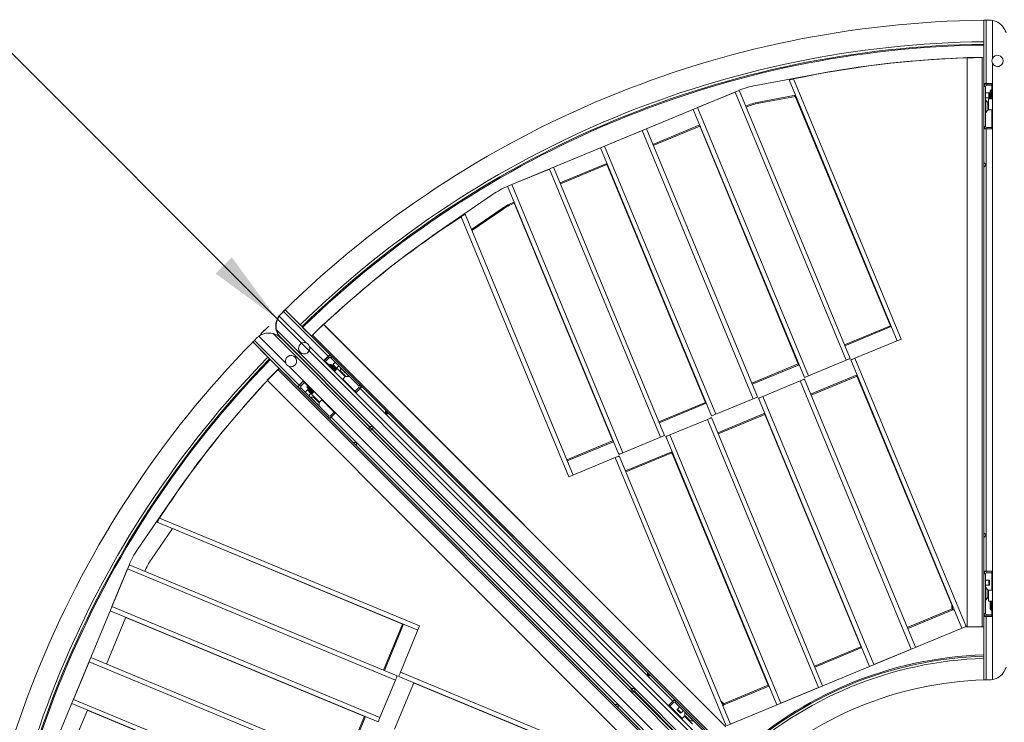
# Model space of a CAD drawing. Header units: millimetres. Extents: x 0 to 420, y 0 to 297.
# Tile 4 of 131: x 131 to 175, y 85 to 116. Entities that reach past the tile are written whole.
import ezdxf

# ---------------------------------------------------------------- set-up
doc = ezdxf.new("R2010")
doc.units = ezdxf.units.MM
doc.layers.add('0COTES', color=5, linetype='Continuous')
doc.styles.add('SLDTEXTSTYLE0', font='TXT', dxfattribs={"width": 0.75})
doc.dimstyles.new('SLDDIMSTYLE1', dxfattribs={"dimtxt": 3.5, "dimasz": 3.302, "dimexe": 0, "dimexo": 0.0625, "dimgap": 0.875, "dimtad": 1, "dimdec": 0, "dimlfac": 20, "dimrnd": 1e-09, "dimzin": 12, "dimdsep": 46, "dimtxsty": 'SLDTEXTSTYLE0', "dimsah": 1, "dimcen": 0, "dimadec": 0, "dimazin": 3, "dimtfac": 1, "dimtdec": 0, "dimtofl": 0, "dimtmove": 0, "dimatfit": 3, "dimfxl": 0, "dimfrac": 2, "dimtolj": 1, "dimtzin": 12, "dimarcsym": 0})

# ---------------------------------------------------------------- blocks, each defined once
blk = doc.blocks.new('_D_5')
at = {"layer": '0COTES'}
for q in [(109.054, 136.014), (174.319, 70.749)]:
    blk.add_line((142.466, 102.602), q, dxfattribs=at)
blk.add_arc((174.319, 70.749), 45.046, 135.6187, 136.2717, dxfattribs=at)
blk.add_solid([(142.466, 102.602), (140.491, 105.296), (139.772, 104.577)], dxfattribs=at)
at = {"layer": '0COTES', "insert": (112.243, 139.203), "char_height": 3.5, "attachment_point": 1, "rotation": 315, "style": 'SLDTEXTSTYLE0'}
blk.add_mtext('R901', dxfattribs=at)

msp = doc.modelspace()

# ---------------------------------------------------------------- linework, layer by layer
at = {"color": 7, "linetype": 'Continuous', "lineweight": 18}
for p, q in [((173.805, 114.842), (173.805, 115.792)), ((173.806, 114.143), (173.806, 115.793)), ((173.806, 115.793), (173.906, 115.793)), ((173.906, 115.793), (173.906, 112.993)), ((173.906, 115.793), (174.056, 115.793)), ((174.181, 114.102), (174.181, 115.782)), ((173.78, 114.692), (173.78, 114.733)), ((173.805, 114.842), (173.805, 114.693)), ((173.806, 114.143), (173.806, 114.693)), ((173.056, 114.143), (173.731, 114.143)), ((173.056, 88.943), (173.056, 114.143)), ((173.056, 114.126), (173.056, 88.976)), ((173.731, 88.943), (173.731, 114.143)), ((173.806, 114.253), (173.806, 114.253)), ((173.806, 88.943), (173.806, 114.143)), ((173.806, 113.393), (173.806, 114.143)), ((174.181, 86.603), (174.181, 113.884)), ((166.391, 113.408), (163.697, 112.905)), ((165.173, 113.15), (169.956, 101.601)), ((170.141, 101.678), (165.371, 113.193)), ((173.806, 112.993), (173.906, 112.993)), ((173.906, 112.993), (174.156, 112.993)), ((173.926, 112.91), (173.926, 112.98)), ((174.156, 112.98), (173.926, 112.98)), ((174.156, 112.993), (174.156, 112.318)), ((162.949, 112.683), (152.722, 108.446)), ((162.778, 112.612), (161.116, 111.923)), ((167.697, 100.741), (162.778, 112.612)), ((162.963, 112.689), (167.882, 100.817)), ((173.876, 112.86), (173.806, 112.86)), ((173.876, 111.1), (173.876, 112.86)), ((173.876, 112.58), (174.018, 112.58)), ((173.926, 112.91), (174.156, 112.91)), ((174.018, 112.58), (174.018, 112.355)), ((174.018, 112.58), (174.042, 112.58)), ((174.048, 112.555), (174.048, 112.38)), ((174.131, 112.705), (174.081, 112.655)), ((174.081, 112.655), (174.081, 112.314)), ((174.156, 112.705), (174.131, 112.705)), ((174.131, 112.705), (174.131, 112.318)), ((165.454, 112.47), (163.834, 112.168)), ((165.454, 112.417), (163.834, 112.115)), ((165.434, 112.466), (169.677, 102.221)), ((174.018, 112.355), (173.876, 112.355)), ((173.98, 112.155), (173.885, 112.25)), ((173.98, 111.806), (173.98, 112.155)), ((174.006, 112.318), (174.006, 111.818)), ((174.156, 112.318), (174.006, 112.318)), ((174.018, 112.355), (174.042, 112.355)), ((165.849, 99.975), (160.931, 111.847)), ((161.116, 111.923), (166.034, 100.052)), ((173.885, 111.71), (173.98, 111.806)), ((174.006, 112.068), (173.98, 112.068)), ((173.98, 111.893), (174.006, 111.893)), ((174.006, 111.818), (174.156, 111.818)), ((174.156, 111.818), (174.156, 110.98)), ((158.667, 110.909), (157.004, 110.22)), ((163.586, 99.038), (158.667, 110.909)), ((158.852, 110.986), (163.77, 99.114)), ((161.218, 111.154), (159.139, 110.293)), ((161.218, 111.101), (159.158, 110.248)), ((165.597, 100.531), (161.199, 111.146)), ((173.876, 111.1), (173.806, 111.1)), ((173.906, 110.98), (173.806, 110.98)), ((173.906, 110.98), (173.906, 109.393)), ((174.156, 110.98), (173.906, 110.98)), ((173.926, 111.05), (173.926, 110.98)), ((174.156, 111.05), (173.926, 111.05)), ((161.738, 98.272), (156.82, 110.144)), ((157.004, 110.22), (161.923, 98.349)), ((173.906, 109.393), (173.806, 109.493)), ((154.556, 109.206), (152.893, 108.517)), ((159.474, 97.334), (154.556, 109.206)), ((154.741, 109.282), (159.659, 97.411)), ((157.107, 109.451), (155.028, 108.59)), ((157.107, 109.398), (155.047, 108.544)), ((161.486, 98.828), (157.088, 109.443)), ((173.806, 109.293), (173.906, 109.393)), ((173.906, 109.393), (173.906, 92.993)), ((157.627, 96.569), (152.708, 108.44)), ((152.893, 108.517), (157.812, 96.645)), ((152.037, 108.075), (149.777, 106.525)), ((157.375, 97.124), (152.977, 107.74)), ((152.461, 107.456), (151.102, 106.524)), ((152.461, 107.403), (151.119, 106.483)), ((155.421, 95.579), (150.65, 107.093)), ((150.82, 107.204), (155.606, 95.656)), ((142.831, 102.963), (142.655, 102.786)), ((142.848, 102.967), (142.777, 102.896)), ((142.831, 102.963), (142.837, 102.957)), ((144.014, 101.8), (142.848, 102.967)), ((142.581, 102.682), (142.574, 102.69)), ((143.778, 101.506), (142.59, 102.694)), ((142.777, 102.896), (142.671, 102.79)), ((142.777, 102.896), (144.757, 100.916)), ((142.461, 102.06), (142.485, 102.036)), ((146.737, 97.805), (142.477, 102.065)), ((143.599, 102.231), (143.633, 102.197)), ((143.626, 102.189), (144.014, 101.8)), ((144.545, 102.331), (144.067, 101.853)), ((162.366, 84.514), (144.545, 102.331)), ((144.556, 102.319), (162.342, 84.538)), ((169.659, 102.265), (167.63, 101.425)), ((169.696, 102.229), (167.648, 101.381)), ((141.417, 101.548), (141.488, 101.619)), ((141.488, 101.619), (141.594, 101.725)), ((141.488, 101.619), (143.468, 99.639)), ((142.878, 100.618), (141.69, 101.806)), ((146.579, 97.659), (142.319, 101.919)), ((142.655, 101.725), (146.579, 97.801)), ((142.671, 101.729), (146.596, 97.805)), ((161.836, 83.984), (144.014, 101.8)), ((144.014, 101.8), (144.545, 101.27)), ((161.889, 84.037), (144.067, 101.853)), ((168.092, 100.829), (170.141, 101.678)), ((142.584, 100.382), (141.417, 101.548)), ((142.089, 100.876), (141.417, 101.548)), ((163.225, 82.064), (143.932, 101.352)), ((142.089, 100.876), (142.195, 100.77)), ((142.177, 100.752), (142.149, 100.781)), ((142.584, 100.382), (142.195, 100.77)), ((144.757, 100.916), (144.58, 100.74)), ((144.589, 100.731), (144.752, 100.893)), ((144.801, 100.844), (144.639, 100.681)), ((144.801, 100.844), (144.752, 100.893)), ((144.828, 100.987), (144.757, 100.916)), ((144.833, 100.929), (144.801, 100.961)), ((144.872, 100.844), (144.921, 100.894)), ((146.117, 99.6), (144.872, 100.844)), ((167.908, 100.753), (172.824, 88.883)), ((173.01, 88.957), (168.092, 100.829)), ((142.053, 99.851), (142.531, 100.329)), ((142.506, 100.46), (142.506, 100.46)), ((160.35, 82.509), (142.531, 100.329)), ((160.403, 82.563), (142.584, 100.382)), ((143.114, 99.851), (142.584, 100.382)), ((162.322, 81.173), (143.032, 100.464)), ((143.973, 100.427), (143.963, 100.417)), ((143.978, 100.403), (143.988, 100.413)), ((144.58, 100.74), (145.058, 100.262)), ((144.801, 100.554), (144.784, 100.536)), ((144.872, 100.554), (144.801, 100.554)), ((144.97, 100.546), (144.952, 100.529)), ((145.09, 100.383), (144.966, 100.507)), ((145.129, 100.387), (144.97, 100.546)), ((145.058, 100.262), (145.164, 100.369)), ((145.129, 100.387), (145.112, 100.369)), ((145.164, 100.369), (145.517, 100.015)), ((145.297, 100.407), (145.297, 100.271)), ((165.579, 100.575), (163.519, 99.722)), ((165.616, 100.539), (163.537, 99.677)), ((166.034, 100.052), (167.697, 100.741)), ((144.477, 99.924), (144.466, 99.913)), ((145.358, 100.21), (145.34, 100.192)), ((145.517, 100.015), (145.411, 99.909)), ((145.411, 99.909), (146.003, 99.317)), ((145.464, 100.068), (145.482, 100.086)), ((145.544, 100.025), (145.679, 100.025)), ((165.852, 99.903), (170.77, 88.032)), ((166.128, 99.236), (168.183, 100.087)), ((166.147, 99.191), (168.183, 100.034)), ((168.165, 100.079), (172.406, 89.839)), ((159.873, 82.032), (142.053, 99.851)), ((142.065, 99.84), (159.849, 82.056)), ((143.397, 99.568), (143.468, 99.639)), ((143.468, 99.639), (143.644, 99.816)), ((143.653, 99.807), (143.491, 99.644)), ((143.54, 99.595), (143.491, 99.644)), ((143.54, 99.524), (143.491, 99.475)), ((143.54, 99.595), (143.703, 99.758)), ((144.785, 98.28), (143.54, 99.524)), ((143.644, 99.816), (144.122, 99.339)), ((143.848, 99.613), (143.83, 99.595)), ((143.83, 99.595), (143.83, 99.524)), ((143.838, 99.426), (143.856, 99.444)), ((144.679, 99.701), (144.689, 99.712)), ((145.954, 99.366), (146.117, 99.529)), ((146.003, 99.317), (146.18, 99.494)), ((146.117, 99.6), (146.166, 99.649)), ((146.117, 99.529), (146.166, 99.479)), ((146.18, 99.494), (146.251, 99.564)), ((146.18, 99.494), (147.303, 98.371)), ((146.224, 99.538), (146.201, 99.561)), ((165.667, 99.826), (164.004, 99.138)), ((170.585, 87.955), (165.667, 99.826)), ((143.838, 99.426), (143.997, 99.267)), ((143.877, 99.43), (144.001, 99.306)), ((144.113, 99.099), (143.978, 99.099)), ((143.997, 99.267), (144.015, 99.285)), ((144.122, 99.339), (144.016, 99.233)), ((144.016, 99.233), (144.369, 98.879)), ((144.192, 99.056), (144.174, 99.038)), ((161.923, 98.349), (163.586, 99.038)), ((168.738, 87.189), (163.819, 99.061)), ((164.004, 99.138), (168.923, 87.266)), ((144.298, 98.914), (144.316, 98.932)), ((144.36, 98.717), (144.36, 98.852)), ((144.369, 98.879), (144.475, 98.985)), ((144.475, 98.985), (145.068, 98.393)), ((145.726, 98.675), (145.717, 98.665)), ((145.741, 98.66), (145.73, 98.649)), ((161.467, 98.872), (159.407, 98.019)), ((161.505, 98.835), (159.426, 97.974)), ((144.785, 98.28), (144.735, 98.23)), ((144.891, 98.216), (144.82, 98.145)), ((145.018, 98.442), (144.855, 98.28)), ((144.855, 98.28), (144.905, 98.23)), ((145.068, 98.393), (144.891, 98.216)), ((144.891, 98.216), (146.013, 97.094)), ((147.303, 98.371), (147.303, 98.513)), ((147.391, 98.371), (147.303, 98.46)), ((147.303, 98.371), (158.901, 86.776)), ((147.444, 98.371), (147.303, 98.371)), ((161.741, 98.2), (166.659, 86.328)), ((162.017, 97.532), (164.096, 98.394)), ((162.036, 97.487), (164.096, 98.341)), ((168.375, 88.013), (164.077, 98.386)), ((146.579, 97.801), (146.579, 97.659)), ((146.72, 97.659), (146.579, 97.801)), ((146.596, 97.805), (146.737, 97.805)), ((146.716, 97.805), (146.737, 97.784)), ((158.335, 86.21), (146.737, 97.805)), ((146.737, 97.805), (146.737, 97.664)), ((161.556, 98.123), (159.893, 97.434)), ((166.474, 86.252), (161.556, 98.123)), ((158.176, 86.063), (146.579, 97.659)), ((146.579, 97.659), (146.72, 97.659)), ((146.72, 97.659), (158.176, 86.204)), ((146.737, 97.664), (158.194, 86.21)), ((157.812, 96.645), (159.474, 97.334)), ((164.627, 85.486), (159.708, 97.358)), ((159.893, 97.434), (164.811, 85.563)), ((146.013, 97.094), (145.872, 97.094)), ((146.013, 97.094), (157.61, 85.497)), ((146.013, 96.952), (146.013, 97.094)), ((157.356, 97.169), (155.327, 96.328)), ((157.393, 97.132), (155.345, 96.284)), ((157.469, 96.428), (155.421, 95.579)), ((162.388, 84.557), (157.469, 96.428)), ((157.654, 96.505), (162.572, 84.635)), ((157.93, 95.839), (159.985, 96.69)), ((157.949, 95.794), (159.985, 96.637)), ((164.263, 86.31), (159.966, 96.683)), ((137.86, 94.619), (136.311, 92.358)), ((137.181, 93.575), (148.73, 88.791)), ((148.806, 88.976), (137.291, 93.746)), ((137.861, 93.293), (136.929, 91.934)), ((137.856, 93.286), (148.098, 89.043)), ((173.906, 92.993), (173.806, 93.093)), ((173.806, 92.893), (173.906, 92.993)), ((173.906, 92.993), (173.906, 91.405)), ((135.939, 91.673), (131.703, 81.445)), ((135.945, 91.687), (147.817, 86.77)), ((135.868, 91.502), (135.18, 89.839)), ((147.74, 86.585), (135.868, 91.502)), ((173.806, 91.405), (173.906, 91.405)), ((173.876, 91.285), (173.806, 91.285)), ((173.876, 89.525), (173.876, 91.285)), ((173.906, 91.405), (174.156, 91.405)), ((173.926, 91.335), (173.926, 91.405)), ((173.926, 91.335), (174.156, 91.335)), ((174.156, 91.405), (174.156, 90.568)), ((173.876, 91.005), (174.018, 91.005)), ((174.018, 90.78), (173.876, 90.78)), ((174.018, 91.005), (174.018, 90.78)), ((174.018, 91.005), (174.042, 91.005)), ((174.018, 90.78), (174.042, 90.78)), ((174.048, 90.98), (174.048, 90.805)), ((173.98, 90.58), (173.885, 90.675)), ((173.98, 90.231), (173.98, 90.58)), ((174.006, 90.493), (173.98, 90.493)), ((173.98, 90.318), (174.006, 90.318)), ((174.006, 90.568), (174.006, 90.068)), ((174.156, 90.568), (174.006, 90.568)), ((172.379, 89.733), (172.379, 89.905)), ((172.406, 89.693), (172.406, 89.892)), ((173.885, 90.135), (173.98, 90.231)), ((174.006, 90.068), (174.156, 90.068)), ((174.081, 90.07), (174.081, 89.73)), ((174.131, 90.068), (174.131, 89.68)), ((174.156, 90.068), (174.156, 89.393)), ((146.975, 84.737), (135.103, 89.654)), ((135.18, 89.839), (147.052, 84.922)), ((170.408, 88.907), (172.401, 89.733)), ((170.426, 88.863), (172.428, 89.693)), ((172.406, 89.733), (172.379, 89.733)), ((172.379, 89.733), (172.379, 89.723)), ((172.401, 89.733), (172.406, 89.733)), ((172.489, 89.693), (172.406, 89.693)), ((172.406, 89.693), (172.406, 89.683)), ((172.428, 89.693), (172.489, 89.693)), ((173.876, 89.525), (173.806, 89.525)), ((173.926, 89.475), (173.926, 89.405)), ((174.156, 89.475), (173.926, 89.475)), ((173.926, 89.405), (174.156, 89.405)), ((174.081, 89.73), (174.131, 89.68)), ((174.131, 89.68), (174.156, 89.68)), ((135.796, 89.367), (134.935, 87.288)), ((146.408, 84.962), (135.793, 89.359)), ((148.055, 89.061), (147.21, 87.021)), ((148.102, 89.051), (147.254, 87.003)), ((147.958, 86.927), (148.806, 88.976)), ((173.056, 88.976), (173.01, 88.957)), ((173.906, 89.393), (173.806, 89.393)), ((173.906, 89.393), (173.906, 86.593)), ((174.156, 89.393), (173.906, 89.393)), ((162.427, 84.575), (172.969, 88.943)), ((172.969, 88.943), (173.806, 88.943)), ((172.974, 88.943), (173.01, 88.957)), ((173.056, 88.943), (173.731, 88.943)), ((173.731, 88.943), (173.806, 88.943)), ((173.806, 87.693), (173.806, 88.943)), ((166.296, 87.204), (168.356, 88.057)), ((166.315, 87.16), (168.393, 88.021)), ((168.923, 87.266), (170.585, 87.955)), ((173.806, 86.593), (173.806, 87.693)), ((134.166, 87.39), (133.477, 85.727)), ((146.038, 82.474), (134.166, 87.39)), ((134.242, 87.575), (146.114, 82.659)), ((159.83, 82.01), (147.958, 86.927)), ((158.901, 86.776), (158.901, 86.918)), ((158.989, 86.776), (158.901, 86.865)), ((147.052, 84.922), (147.74, 86.585)), ((147.696, 84.412), (148.547, 86.467)), ((147.881, 86.743), (159.751, 81.826)), ((148.543, 86.458), (158.76, 82.226)), ((158.901, 86.776), (160.024, 85.654)), ((159.042, 86.776), (158.901, 86.776)), ((162.265, 85.534), (164.245, 86.354)), ((173.906, 86.593), (173.806, 86.593)), ((173.906, 86.593), (174.056, 86.593)), ((158.176, 86.204), (158.176, 86.063)), ((158.317, 86.063), (158.176, 86.204)), ((162.435, 81.803), (158.176, 86.063)), ((158.176, 86.063), (158.317, 86.063)), ((158.194, 86.21), (158.335, 86.21)), ((158.311, 86.21), (158.335, 86.186)), ((158.317, 86.063), (162.241, 82.138)), ((162.596, 81.951), (158.335, 86.21)), ((158.335, 86.21), (158.335, 86.069)), ((158.335, 86.069), (162.26, 82.145)), ((162.28, 85.488), (164.282, 86.318)), ((164.811, 85.563), (166.474, 86.252)), ((145.273, 80.626), (133.4, 85.543)), ((133.477, 85.727), (145.349, 80.811)), ((157.61, 85.497), (157.468, 85.497)), ((157.61, 85.497), (158.732, 84.374)), ((157.61, 85.356), (157.61, 85.497)), ((160.024, 85.654), (159.847, 85.477)), ((160.059, 85.59), (159.896, 85.428)), ((160.059, 85.59), (160.01, 85.64)), ((160.094, 85.725), (160.024, 85.654)), ((160.091, 85.675), (160.068, 85.698)), ((160.13, 85.59), (160.179, 85.64)), ((161.374, 84.346), (160.13, 85.59)), ((162.268, 85.545), (162.145, 85.668)), ((162.295, 85.504), (162.154, 85.645)), ((162.237, 85.445), (162.295, 85.504)), ((162.28, 85.488), (162.237, 85.445)), ((162.261, 85.538), (162.268, 85.545)), ((162.268, 85.545), (162.274, 85.538)), ((162.295, 85.504), (162.302, 85.497)), ((134.093, 85.256), (133.232, 83.177)), ((144.706, 80.851), (134.09, 85.248)), ((159.178, 85.227), (159.165, 85.214)), ((159.181, 85.2), (159.193, 85.212)), ((159.847, 85.477), (160.439, 84.885)), ((160.228, 85.292), (160.21, 85.275)), ((160.348, 85.129), (160.224, 85.253)), ((160.387, 85.133), (160.228, 85.292)), ((160.387, 85.133), (160.369, 85.116)), ((160.555, 85.153), (160.555, 85.018)), ((146.364, 84.981), (145.507, 82.91)), ((146.412, 84.971), (145.551, 82.892)), ((160.439, 84.885), (160.545, 84.991)), ((160.545, 84.991), (160.899, 84.637)), ((160.616, 84.956), (160.598, 84.938)), ((160.722, 84.814), (160.74, 84.832)), ((160.802, 84.771), (160.937, 84.771))]:
    msp.add_line(p, q, dxfattribs=at)
at = {"color": 8, "linetype": 'Continuous', "lineweight": 18}
for p, q in [((173.885, 112.25), (173.885, 111.71)), ((173.885, 90.675), (173.885, 90.135)), ((159.228, 85.177), (159.214, 85.165))]:
    msp.add_line(p, q, dxfattribs=at)
at = {"color": 7, "linetype": 'Continuous', "lineweight": 18, "flags": 128}
for points in [[(167.882, 100.817), (167.878, 100.816), (167.867, 100.812), (167.85, 100.804), (167.827, 100.795), (167.799, 100.783), (167.767, 100.77), (167.733, 100.756), (167.697, 100.741)], [(168.092, 100.829), (168.056, 100.814), (168.022, 100.8), (167.99, 100.787), (167.962, 100.775), (167.939, 100.766), (167.922, 100.758), (167.911, 100.754), (167.908, 100.753)], [(145.075, 100.28), (145.036, 100.319), (144.98, 100.375), (144.928, 100.427), (144.883, 100.472), (144.846, 100.509), (144.819, 100.536), (144.804, 100.551), (144.801, 100.554)], [(145.108, 100.318), (145.103, 100.323), (145.05, 100.376), (145, 100.426), (144.955, 100.471), (144.918, 100.508), (144.891, 100.535), (144.876, 100.55), (144.872, 100.554)], [(144.97, 100.546), (144.977, 100.553), (144.987, 100.563), (145, 100.576), (145.016, 100.592), (145.034, 100.61), (145.054, 100.63), (145.07, 100.646)], [(145.229, 100.487), (145.213, 100.471), (145.193, 100.451), (145.175, 100.433), (145.159, 100.417), (145.146, 100.404), (145.136, 100.394), (145.129, 100.387)], [(145.544, 100.025), (145.537, 100.031), (145.518, 100.051), (145.488, 100.08), (145.451, 100.118), (145.41, 100.158), (145.371, 100.197), (145.337, 100.231), (145.312, 100.256), (145.299, 100.27), (145.297, 100.271)], [(165.667, 99.826), (165.703, 99.841), (165.738, 99.856), (165.77, 99.869), (165.798, 99.881), (165.821, 99.89), (165.838, 99.897), (165.848, 99.902), (165.852, 99.903)], [(166.034, 100.052), (165.998, 100.037), (165.963, 100.023), (165.931, 100.009), (165.903, 99.998), (165.88, 99.988), (165.863, 99.981), (165.853, 99.977), (165.849, 99.975)], [(143.83, 99.595), (143.836, 99.589), (143.854, 99.571), (143.884, 99.542), (143.923, 99.502), (143.97, 99.455), (144.023, 99.402), (144.08, 99.345), (144.104, 99.321)], [(143.83, 99.524), (143.83, 99.524), (143.837, 99.517), (143.856, 99.499), (143.886, 99.469), (143.925, 99.429), (143.971, 99.383), (144.023, 99.332), (144.071, 99.284)], [(143.737, 99.325), (143.754, 99.342), (143.774, 99.362), (143.792, 99.381), (143.808, 99.396), (143.821, 99.409), (143.831, 99.419), (143.838, 99.426)], [(143.997, 99.267), (143.991, 99.26), (143.98, 99.25), (143.967, 99.237), (143.952, 99.221), (143.933, 99.203), (143.913, 99.183), (143.897, 99.167)], [(144.36, 98.852), (144.353, 98.859), (144.334, 98.878), (144.304, 98.908), (144.267, 98.946), (144.226, 98.986), (144.187, 99.025), (144.153, 99.059), (144.128, 99.084), (144.115, 99.098), (144.113, 99.099)], [(163.77, 99.114), (163.767, 99.113), (163.756, 99.108), (163.739, 99.101), (163.716, 99.092), (163.688, 99.08), (163.656, 99.067), (163.622, 99.053), (163.586, 99.038)], [(163.819, 99.061), (163.823, 99.062), (163.834, 99.067), (163.851, 99.074), (163.874, 99.083), (163.902, 99.095), (163.934, 99.108), (163.968, 99.123), (164.004, 99.138)], [(161.556, 98.123), (161.592, 98.138), (161.627, 98.153), (161.659, 98.166), (161.687, 98.177), (161.71, 98.187), (161.727, 98.194), (161.737, 98.198), (161.741, 98.2)], [(161.923, 98.349), (161.887, 98.334), (161.852, 98.319), (161.82, 98.306), (161.792, 98.295), (161.769, 98.285), (161.752, 98.278), (161.741, 98.274), (161.738, 98.272)], [(159.659, 97.411), (159.656, 97.409), (159.645, 97.405), (159.628, 97.398), (159.605, 97.389), (159.577, 97.377), (159.545, 97.364), (159.511, 97.349), (159.474, 97.334)], [(159.708, 97.358), (159.712, 97.359), (159.722, 97.364), (159.739, 97.371), (159.762, 97.38), (159.79, 97.392), (159.822, 97.405), (159.857, 97.419), (159.893, 97.434)], [(157.469, 96.428), (157.505, 96.443), (157.54, 96.457), (157.572, 96.471), (157.6, 96.482), (157.623, 96.492), (157.64, 96.499), (157.651, 96.503), (157.654, 96.505)], [(157.812, 96.645), (157.775, 96.631), (157.741, 96.616), (157.709, 96.603), (157.681, 96.591), (157.658, 96.582), (157.641, 96.575), (157.63, 96.57), (157.627, 96.569)], [(147.958, 86.927), (147.943, 86.891), (147.928, 86.857), (147.915, 86.825), (147.904, 86.797), (147.894, 86.774), (147.887, 86.757), (147.883, 86.746), (147.881, 86.743)], [(147.817, 86.77), (147.816, 86.766), (147.811, 86.756), (147.804, 86.739), (147.795, 86.716), (147.783, 86.688), (147.77, 86.656), (147.755, 86.621), (147.74, 86.585)], [(160.228, 85.292), (160.235, 85.299), (160.245, 85.309), (160.258, 85.322), (160.274, 85.338), (160.292, 85.356), (160.312, 85.376), (160.328, 85.392)], [(160.487, 85.233), (160.471, 85.217), (160.451, 85.197), (160.433, 85.179), (160.417, 85.163), (160.404, 85.15), (160.394, 85.14), (160.387, 85.133)], [(147.052, 84.922), (147.037, 84.886), (147.022, 84.851), (147.009, 84.819), (146.998, 84.791), (146.988, 84.769), (146.981, 84.751), (146.977, 84.741), (146.975, 84.737)], [(160.802, 84.771), (160.795, 84.777), (160.776, 84.797), (160.746, 84.827), (160.709, 84.864), (160.668, 84.904), (160.629, 84.944), (160.595, 84.978), (160.57, 85.003), (160.557, 85.016), (160.555, 85.018)]]:
    msp.add_lwpolyline(points, dxfattribs=at)
at = {"color": 8, "linetype": 'Continuous', "lineweight": 18, "flags": 128}
for points in [[(144.012, 100.368), (144.012, 100.368), (144.014, 100.37), (144.017, 100.372), (144.02, 100.376), (144.023, 100.378)], [(145.297, 100.407), (145.303, 100.4), (145.323, 100.381), (145.353, 100.351), (145.392, 100.311), (145.439, 100.265), (145.488, 100.216), (145.537, 100.166), (145.584, 100.12), (145.623, 100.081), (145.654, 100.05), (145.673, 100.031), (145.679, 100.025)], [(143.978, 99.099), (143.984, 99.093), (144.003, 99.074), (144.034, 99.043), (144.073, 99.004), (144.119, 98.958), (144.169, 98.908), (144.218, 98.859), (144.264, 98.813), (144.304, 98.773), (144.334, 98.743), (144.353, 98.724), (144.36, 98.717), (144.36, 98.717)], [(160.555, 85.153), (160.561, 85.146), (160.58, 85.127), (160.611, 85.097), (160.65, 85.057), (160.696, 85.011), (160.746, 84.962), (160.795, 84.912), (160.841, 84.866), (160.881, 84.827), (160.911, 84.796), (160.93, 84.777), (160.937, 84.771)]]:
    msp.add_lwpolyline(points, dxfattribs=at)
at = {"color": 7, "linetype": 'Continuous', "lineweight": 18}
for centre, radius, start, end in [((174.319, 70.749), 45.046, 90.6531, 134.3469), ((174.056, 115.043), 0.75, 80.4059, 90), ((174.056, 115.043), 0.75, 29.9264, 80.4059), ((174.056, 115.043), 0.75, 14.778, 29.9264), ((174.319, 70.749), 44.096, 90.6671, 134.3139), ((174.343, 70.692), 44.044, 90.7317, 134.2683), ((174.371, 70.652), 44.044, 90.7355, 134.2722), ((174.44, 70.654), 43.494, 91.8234, 102.0344), ((174.371, 70.652), 43.494, 90.7448, 100.5728), ((174.406, 113.993), 0.25, 154.1581, 205.8419), ((174.406, 113.993), 0.25, 205.8419, 154.1581), ((173.926, 112.86), 0.12, 90, 180), ((164.385, 109.219), 3.75, 100.5728, 112.5038), ((173.926, 112.86), 0.05, 90, 180), ((174.016, 112.561), 0.0325, 349.4652, 35.8758), ((164.385, 109.219), 3, 100.5728, 112.2174), ((164.385, 109.166), 3, 100.5728, 111.9885), ((173.906, 112.272), 0.03, 180, 225), ((174.016, 112.374), 0.0325, 324.118, 10.5381), ((173.906, 111.689), 0.03, 135, 180), ((173.926, 111.1), 0.12, 180, 270), ((173.926, 111.1), 0.05, 180, 270), ((154.158, 104.982), 3.75, 112.5038, 124.4349), ((154.158, 104.982), 3, 112.9484, 124.4349), ((154.158, 104.929), 3, 112.7903, 124.4349), ((174.321, 70.605), 43.494, 122.9733, 133.1842), ((174.371, 70.652), 43.494, 124.4349, 134.2629), ((143.185, 102.255), 0.75, 144.5941, 195.0736), ((143.201, 102.26), 0.75, 144.6018, 195.0812), ((143.185, 102.255), 0.75, 135, 144.5941), ((143.201, 102.26), 0.75, 135.0077, 144.6018), ((143.185, 102.255), 0.75, 195.0736, 225), ((143.201, 102.26), 0.75, 195.0812, 225.0077), ((142.124, 101.195), 0.75, 125.4059, 135), ((142.124, 101.195), 0.75, 74.9264, 125.4059), ((142.124, 101.195), 0.75, 45, 74.9264), ((173.63, 70.06), 45.046, 135.6531, 179.3469), ((143.696, 101.27), 0.25, 70.8496, 19.1658), ((143.696, 101.27), 0.25, 19.1658, 70.8496), ((173.63, 70.06), 44.096, 135.6671, 179.3139), ((173.688, 70.037), 44.044, 135.7317, 179.2683), ((173.736, 70.029), 44.044, 135.7355, 179.2722), ((143.114, 100.7), 0.25, 250.8419, 199.1581), ((144.837, 100.809), 0.12, 45.0077, 135.0077), ((144.837, 100.809), 0.05, 45.0077, 135.0077), ((173.736, 70.029), 43.494, 135.7448, 145.5728), ((143.114, 100.7), 0.25, 199.1581, 250.8419), ((144.985, 100.534), 0.0326, 189.2099, 235.4683), ((145.117, 100.402), 0.0326, 214.5044, 260.8462), ((145.267, 100.407), 0.03, 0.0077, 45.0077), ((145.679, 99.995), 0.03, 45.0077, 90.0077), ((173.783, 70.079), 43.494, 136.8234, 147.0344), ((143.576, 99.56), 0.12, 135, 225), ((143.576, 99.56), 0.05, 135, 225), ((143.85, 99.412), 0.0326, 34.4988, 80.8405), ((146.081, 99.564), 0.05, 315.0077, 45.0077), ((146.081, 99.564), 0.12, 315.0077, 45.0077), ((143.978, 99.129), 0.03, 225, 270), ((143.983, 99.279), 0.0326, 9.1458, 55.4838), ((144.39, 98.717), 0.03, 180, 225), ((144.82, 98.315), 0.12, 225, 315), ((144.82, 98.315), 0.05, 225, 315), ((139.404, 90.238), 3.75, 145.5728, 157.5038), ((139.404, 90.238), 3, 145.5728, 157.2174), ((173.926, 91.285), 0.12, 90, 180), ((173.926, 91.285), 0.05, 90, 180), ((174.016, 90.986), 0.0325, 349.4641, 35.8783), ((174.016, 90.799), 0.0325, 324.1218, 10.5362), ((173.906, 90.697), 0.03, 180, 225), ((173.906, 90.114), 0.03, 135, 180), ((173.926, 89.525), 0.12, 180, 270), ((173.926, 89.525), 0.05, 180, 270), ((174.289, 70.85), 16.85, 91.644, 133.3637), ((174.289, 70.797), 16.85, 91.644, 133.2361), ((174.318, 70.751), 16.8, 91.7476, 133.19), ((174.056, 87.343), 0.75, 279.5941, 330.0736), ((174.056, 87.343), 0.75, 330.0736, 345.5325), ((174.318, 70.751), 15.85, 91.8524, 133.081), ((174.056, 87.343), 0.75, 270, 279.5941), ((160.094, 85.555), 0.12, 45.0077, 135.0077), ((160.094, 85.555), 0.05, 45.0077, 135.0077), ((160.242, 85.28), 0.0325, 189.1101, 235.524), ((160.375, 85.148), 0.0325, 214.4974, 260.8834), ((160.525, 85.153), 0.03, 0.0077, 45.0077), ((160.937, 84.741), 0.03, 45.0077, 90.0077)]:
    msp.add_arc(centre, radius, start, end, dxfattribs=at)
at = {"color": 8, "linetype": 'Continuous', "lineweight": 18}
for centre, radius, start, end in [((143.989, 100.389), 0.0179, 75.9576, 129.1), ((141.081, 102.853), 6.198, 317.9154, 318.0559), ((145.701, 98.676), 0.0196, 323.1675, 13.2579), ((159.193, 85.183), 0.0213, 66.1185, 125.6545)]:
    msp.add_arc(centre, radius, start, end, dxfattribs=at)
at = {"color": 7, "linetype": 'Continuous', "lineweight": 18}
for points, knots in [([(165.371, 113.193), (165.349, 113.188), (165.304, 113.178), (165.243, 113.165), (165.198, 113.155), (165.176, 113.15), (165.174, 113.15), (165.173, 113.15)], [0, 0, 0, 0, 0.2191999, 0.4384406, 0.6558911, 0.8699205, 1, 1, 1, 1]), ([(150.65, 107.093), (150.669, 107.106), (150.708, 107.131), (150.76, 107.165), (150.798, 107.189), (150.818, 107.202), (150.82, 107.203), (150.82, 107.204)], [0, 0, 0, 0, 0.219183, 0.438441, 0.655882, 0.869916, 1, 1, 1, 1]), ([(137.291, 93.746), (137.279, 93.726), (137.254, 93.687), (137.22, 93.636), (137.196, 93.597), (137.183, 93.577), (137.182, 93.576), (137.181, 93.575)], [0, 0, 0, 0, 0.219192, 0.438426, 0.655886, 0.869921, 1, 1, 1, 1])]:
    msp.add_open_spline(points, degree=3, knots=knots, dxfattribs=at)

# ---------------------------------------------------------------- dimensions: what is measured, and where the dimension line sits
at = {"layer": '0COTES'}
dim = msp.add_radius_dim(center=(174.319, 70.749), mpoint=(142.466, 102.602), dimstyle='SLDDIMSTYLE1', dxfattribs=at)
dim.commit()
dim.dimension.update_dxf_attribs({"geometry": '_D_5', "text_midpoint": (112.768, 132.3), "dimtype": 164})

doc.saveas('drawing.dxf')
